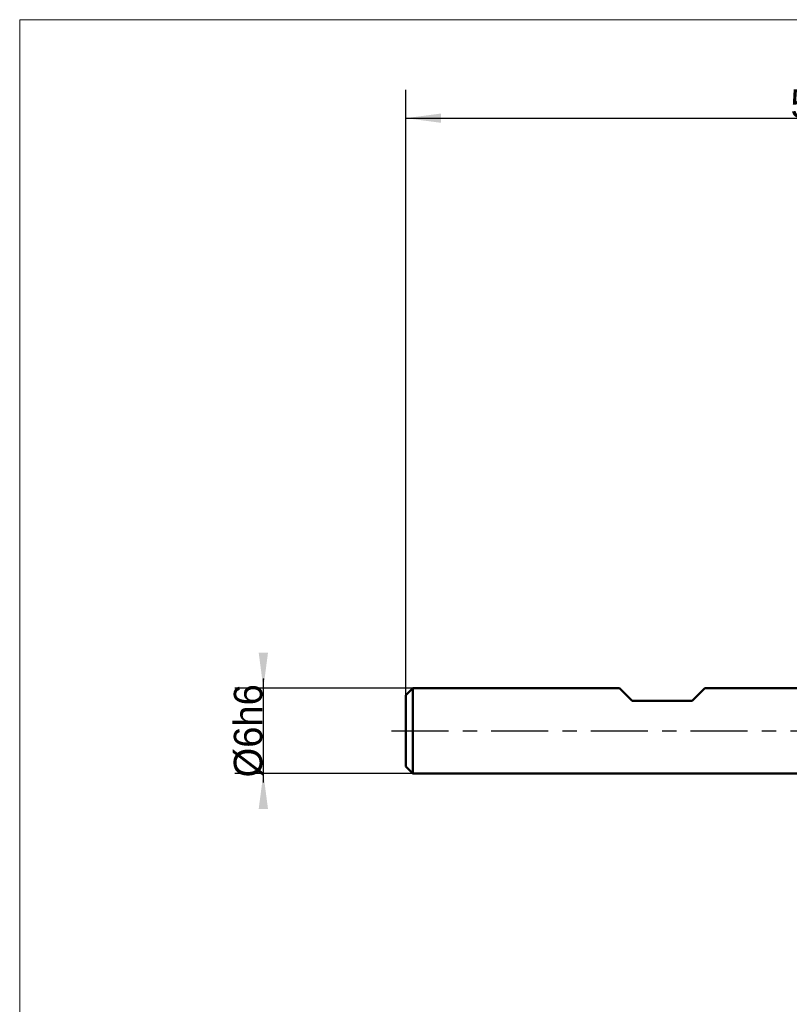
# Model space of a CAD drawing. Header units: millimetres. Extents: x -27 to 81, y -88 to 50.
# Tile 2 of 8: x -27 to 27, y -19 to 50. Entities that reach past the tile are written whole.
import ezdxf

# ---------------------------------------------------------------- set-up
doc = ezdxf.new("R2010")
doc.units = ezdxf.units.MM
doc.linetypes.add('LONGDASHDASH', pattern=[7, 4, -1, 1, -1])
for name, color, linetype, lineweight in [('INFTOTAL', 9, 'CONTINUOUS', 18), ('SK1', 4, 'CONTINUOUS', 50), ('SK2', 7, 'CONTINUOUS', 25), ('SK4', 2, 'LONGDASHDASH', 25)]:
    doc.layers.add(name, color=color, linetype=linetype, lineweight=lineweight)
doc.styles.add('Monospac821 BT', font='txt', dxfattribs={"height": 3.5})
doc.dimstyles.get("Standard").update_dxf_attribs({"dimtxt": 3.5, "dimasz": 3, "dimexe": 1, "dimexo": 0.5, "dimgap": 0.8, "dimtad": 1, "dimtoh": 1, "dimzin": 1, "dimdsep": 46, "dimtxsty": 'Monospac821 BT', "dimcen": 2.5, "dimadec": 1, "dimazin": 0, "dimtfac": 1, "dimtdec": 4, "dimtix": 1, "dimtmove": 1, "dimatfit": 3, "dimfxl": 1, "dimtolj": 1, "dimtzin": 1, "dimarcsym": 0})

# ---------------------------------------------------------------- blocks, each defined once
blk = doc.blocks.new('*D507')
at = {"layer": 'SK2'}
for p, q in [((0, 2.5), (0, 45)), ((57, 0), (57, 45)), ((0, 43), (57, 43))]:
    blk.add_line(p, q, dxfattribs=at)
at = {"layer": 'SK2', "color": 0}
for p in [(57, 43), (0, 2.5), (57, 0)]:
    blk.add_point(p, dxfattribs=at)
at = {"layer": 'SK2'}
for points in [[(0, 43), (2.478612, 43.326315), (2.478612, 42.673685)], [(57, 43), (54.521388, 42.673685), (54.521388, 43.326315)]]:
    blk.add_solid(points, dxfattribs=at)
at = {"layer": 'SK2', "insert": (28.5, 43), "char_height": 2, "attachment_point": 8}
blk.add_mtext('57', dxfattribs=at)
blk = doc.blocks.new('*D515')
at = {"layer": 'SK2'}
for p, q in [((-10, -3.621951), (-10, 3.621951)), ((0.5, 3), (-12, 3)), ((0.5, -3), (-12, -3))]:
    blk.add_line(p, q, dxfattribs=at)
at = {"layer": 'SK2', "color": 0}
for p in [(-10, 3.621951), (0.5, 3), (0.5, -3)]:
    blk.add_point(p, dxfattribs=at)
at = {"layer": 'SK2'}
for points in [[(-10, 3), (-10.326315, 5.478612), (-9.673685, 5.478612)], [(-10, -3), (-9.673685, -5.478612), (-10.326315, -5.478612)]]:
    blk.add_solid(points, dxfattribs=at)
at = {"layer": 'SK2', "insert": (-10, 0), "char_height": 2, "attachment_point": 8, "rotation": 90}
blk.add_mtext('%%c6h6', dxfattribs=at)

msp = doc.modelspace()

# ---------------------------------------------------------------- linework, layer by layer
at = {"layer": 'INFTOTAL'}
for p, q in [((-27.107295, 49.912195), (80.961, 49.912195)), ((-27.107295, -88.304989), (-27.107295, 49.912195))]:
    msp.add_line(p, q, dxfattribs=at)
at = {"layer": 'SK1'}
for p, q in [((0.5, 3), (0, 2.5)), ((15, 3), (0.5, 3)), ((0.5, 3), (0.5, -3)), ((15.9, 2.1), (15, 3)), ((21, 3), (20.1, 2.1)), ((51.8, 3), (21, 3)), ((0, 2.5), (0, -2.5)), ((20.1, 2.1), (15.9, 2.1)), ((0.5, -3), (0, -2.5)), ((51.8, -3), (0.5, -3))]:
    msp.add_line(p, q, dxfattribs=at)
at = {"layer": 'SK4'}
msp.add_line((-1, 0), (58, 0), dxfattribs=at)

# ---------------------------------------------------------------- dimensions: what is measured, and where the dimension line sits
at = {"layer": 'SK2'}
dim = msp.add_linear_dim(base=(57, 43), p1=(0, 2.5), p2=(57, 0), dimstyle='STANDARD', dxfattribs=at)
dim.commit()
dim.dimension.update_dxf_attribs({"geometry": '*D507', "text_midpoint": (28.5, 43), "dimtype": 160})
dim = msp.add_linear_dim(base=(-10, 3.621951), p1=(0.5, -3), p2=(0.5, 3), angle=270, text='%%c<>h6', dimstyle='STANDARD', dxfattribs=at)
dim.commit()
dim.dimension.update_dxf_attribs({"geometry": '*D515', "text_midpoint": (-10, 0), "dimtype": 160})

doc.saveas('drawing.dxf')
